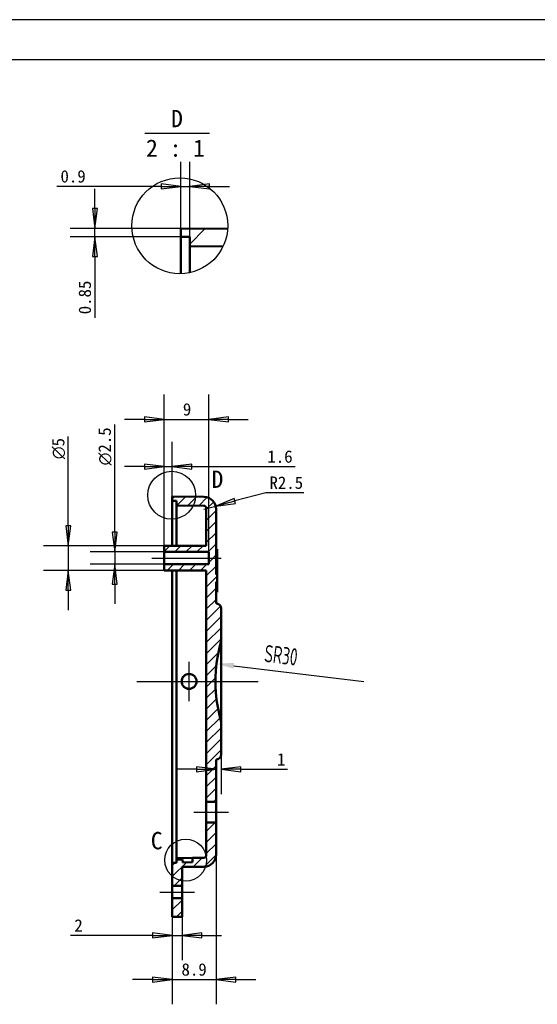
# Model space of a CAD drawing. Header units: millimetres. Extents: x 769 to 1254, y 326 to 1158.
# Tile 15 of 16: x 977 to 1081, y 952 to 1151. Entities that reach past the tile are written whole.
import ezdxf

# ---------------------------------------------------------------- set-up
doc = ezdxf.new("R2010")
doc.units = ezdxf.units.MM
for name, color, linetype in [('1轮廓实线层', 7, 'Continuous'), ('2细线层', 4, 'Continuous'), ('5剖面线层', 2, 'Continuous'), ('7标注层', 4, 'Continuous')]:
    doc.layers.add(name, color=color, linetype=linetype)
for name, color, linetype, lineweight, true_color in [('中心标记 (ISO)', 1, 'Continuous', 25, 0xff0000), ('中心线 (ISO)', 1, 'Continuous', 25, 0xff0000), ('剖面线 (ISO)', 3, 'Continuous', 18, 0x00ff00)]:
    doc.layers.add(name, color=color, linetype=linetype, lineweight=lineweight, true_color=true_color)
for name, color, linetype, lineweight in [('可见 (ISO)', 7, 'Continuous', 50), ('尺寸 (ISO)', 7, 'Continuous', 25), ('局部视图边界 (ISO)', 7, 'Continuous', 25), ('符号 (ISO)', 7, 'Continuous', 25)]:
    doc.layers.add(name, color=color, linetype=linetype, lineweight=lineweight)
doc.styles.add('PC_TEXTSTYLE', font='ISOCP.SHX', dxfattribs={"width": 0.707, "bigfont": 'GBCBIG.SHX'})
doc.styles.add('标签文本 (ISO)', font='txt')
doc.styles.add('注释文本 (ISO)', font='txt')
doc.dimstyles.new('GB_RADIAL', dxfattribs={"dimtxt": 3.5, "dimasz": 3.5, "dimexe": 1, "dimexo": 0, "dimgap": 1.5, "dimtad": 1, "dimjust": 4, "dimdsep": 46, "dimtxsty": 'PC_TEXTSTYLE', "dimcen": 0, "dimclrd": 256, "dimclrt": 3, "dimadec": 0, "dimazin": 2, "dimtp": 0.1, "dimtm": 0.1, "dimtfac": 0.71, "dimtdec": 3, "dimtmove": 0, "dimatfit": 2, "dimfxl": 1, "dimtfill": 1, "dimarcsym": 0})
doc.dimstyles.new('默认 (GB)', dxfattribs={"dimtxt": 2.5, "dimasz": 4, "dimexe": 5, "dimexo": 0, "dimgap": 0.75, "dimtad": 1, "dimtoh": 1, "dimrnd": 1e-08, "dimdsep": 46, "dimtxsty": '注释文本 (ISO)', "dimblk": 'Filled-1', "dimcen": 0.09, "dimdle": 10, "dimclrd": 256, "dimclre": 256, "dimclrt": 256, "dimaunit": 1, "dimadec": 3, "dimazin": 2, "dimtfac": 1, "dimtmove": 0, "dimatfit": 3, "dimldrblk": 'Filled-1', "dimfxl": 1, "dimtolj": 1, "dimlwd": -1, "dimlwe": -1, "dimarcsym": 0})

# ---------------------------------------------------------------- blocks, each defined once
blk = doc.blocks.new('Filled-1')
at = {"color": 0}
for p, q in [((0, 0), (-1, 0.125)), ((-1, 0.125), (-1, -0.125)), ((-1, 0), (0, 0)), ((-1, -0.125), (0, 0))]:
    blk.add_line(p, q, dxfattribs=at)
at = {"color": 0, "flags": 128}
blk.add_lwpolyline([(-1, -0.125), (0, 0), (-1, 0.125), (-1, -0.125)], dxfattribs=at)
at = {"color": 0}
blk.add_solid([(-1, -0.125), (0, 0), (-1, 0.125), (-1, -0.125)], dxfattribs=at)
blk = doc.blocks.new('*D52')
at = {"layer": 'Defpoints', "color": 0}
for p in [(1007.55, 975.89), (1009.55, 975.89), (1009.55, 965.89)]:
    blk.add_point(p, dxfattribs=at)
at = {"layer": '尺寸 (ISO)'}
for p, q in [((1007.55, 975.89), (1007.55, 960.89)), ((1009.55, 975.89), (1009.55, 960.89)), ((1003.55, 965.89), (987.03, 965.89)), ((1007.55, 965.89), (1009.55, 965.89)), ((1013.55, 965.89), (1017.55, 965.89))]:
    blk.add_line(p, q, dxfattribs=at)
at = {"layer": '尺寸 (ISO)', "xscale": 4, "yscale": 4, "zscale": 4}
blk.add_blockref('Filled-1', (1007.55, 965.89), dxfattribs=at)
at = {"layer": '尺寸 (ISO)', "xscale": 4, "yscale": 4, "zscale": 4, "rotation": 180}
blk.add_blockref('Filled-1', (1009.55, 965.89), dxfattribs=at)
at = {"layer": '尺寸 (ISO)', "insert": (987.78, 969.14), "char_height": 2.5, "attachment_point": 1, "style": '注释文本 (ISO)'}
blk.add_mtext('\\A1;2', dxfattribs=at)
blk = doc.blocks.new('*D53')
at = {"layer": 'Defpoints', "color": 0}
for p in [(1016.45, 982.26), (1007.55, 975.89), (1016.45, 956.96)]:
    blk.add_point(p, dxfattribs=at)
at = {"layer": '尺寸 (ISO)'}
for p, q in [((1016.45, 982.26), (1016.45, 951.96)), ((1007.55, 975.89), (1007.55, 951.96)), ((1003.55, 956.96), (999.55, 956.96)), ((1007.55, 956.96), (1016.45, 956.96)), ((1020.45, 956.96), (1024.45, 956.96))]:
    blk.add_line(p, q, dxfattribs=at)
at = {"layer": '尺寸 (ISO)', "xscale": 4, "yscale": 4, "zscale": 4}
blk.add_blockref('Filled-1', (1007.55, 956.96), dxfattribs=at)
at = {"layer": '尺寸 (ISO)', "xscale": 4, "yscale": 4, "zscale": 4, "rotation": 180}
blk.add_blockref('Filled-1', (1016.45, 956.96), dxfattribs=at)
at = {"layer": '尺寸 (ISO)', "insert": (1009.44, 960.25), "char_height": 2.5, "attachment_point": 1, "style": '注释文本 (ISO)'}
blk.add_mtext('\\A1;8.9', dxfattribs=at)
blk = doc.blocks.new('*D54')
at = {"layer": 'Defpoints', "color": 0}
for p in [(1005.95, 1044.64), (986.55, 1039.64), (1005.95, 1039.64)]:
    blk.add_point(p, dxfattribs=at)
at = {"layer": '尺寸 (ISO)'}
for p, q in [((986.55, 1048.64), (986.55, 1066.73)), ((1005.95, 1044.64), (981.55, 1044.64)), ((986.55, 1044.64), (986.55, 1039.64)), ((1005.95, 1039.64), (981.55, 1039.64)), ((986.55, 1035.64), (986.55, 1031.64))]:
    blk.add_line(p, q, dxfattribs=at)
at = {"layer": '尺寸 (ISO)', "xscale": 4, "yscale": 4, "zscale": 4}
for p, rotation in [((986.55, 1044.64), 270), ((986.55, 1039.64), 90)]:
    blk.add_blockref('Filled-1', p, dxfattribs=dict(at, rotation=rotation))
at = {"layer": '尺寸 (ISO)', "insert": (983.27, 1062.14), "char_height": 2.5, "attachment_point": 1, "rotation": 90, "style": '注释文本 (ISO)'}
blk.add_mtext('\\A1;\\fAIGDT|b0|i0;\\H2.4900;n\\f仿宋|b0|i0;\\H2.5000;5', dxfattribs=at)
blk = doc.blocks.new('*D55')
at = {"layer": 'Defpoints', "color": 0}
for p in [(1005.95, 1043.39), (995.95, 1040.89), (1005.95, 1040.89)]:
    blk.add_point(p, dxfattribs=at)
at = {"layer": '尺寸 (ISO)'}
for p, q in [((995.95, 1047.39), (995.95, 1069.14)), ((1005.95, 1043.39), (990.95, 1043.39)), ((995.95, 1043.39), (995.95, 1040.89)), ((1005.95, 1040.89), (990.95, 1040.89)), ((995.95, 1036.89), (995.95, 1032.89))]:
    blk.add_line(p, q, dxfattribs=at)
at = {"layer": '尺寸 (ISO)', "xscale": 4, "yscale": 4, "zscale": 4}
for p, rotation in [((995.95, 1043.39), 270), ((995.95, 1040.89), 90)]:
    blk.add_blockref('Filled-1', p, dxfattribs=dict(at, rotation=rotation))
at = {"layer": '尺寸 (ISO)', "insert": (992.66, 1060.89), "char_height": 2.5, "attachment_point": 1, "rotation": 90, "style": '注释文本 (ISO)'}
blk.add_mtext('\\A1;\\fAIGDT|b0|i0;\\H2.4900;n\\f仿宋|b0|i0;\\H2.5000;2.5', dxfattribs=at)
blk = doc.blocks.new('*D56')
at = {"layer": 'Defpoints', "color": 0}
for p in [(1014.95, 1070.18), (1005.95, 1043.39), (1014.95, 1043.39)]:
    blk.add_point(p, dxfattribs=at)
at = {"layer": '尺寸 (ISO)'}
for p, q in [((1005.95, 1043.39), (1005.95, 1075.18)), ((1014.95, 1043.39), (1014.95, 1075.18)), ((1001.95, 1070.18), (997.95, 1070.18)), ((1005.95, 1070.18), (1014.95, 1070.18)), ((1018.95, 1070.18), (1022.95, 1070.18))]:
    blk.add_line(p, q, dxfattribs=at)
at = {"layer": '尺寸 (ISO)', "xscale": 4, "yscale": 4, "zscale": 4}
blk.add_blockref('Filled-1', (1005.95, 1070.18), dxfattribs=at)
at = {"layer": '尺寸 (ISO)', "xscale": 4, "yscale": 4, "zscale": 4, "rotation": 180}
blk.add_blockref('Filled-1', (1014.95, 1070.18), dxfattribs=at)
at = {"layer": '尺寸 (ISO)', "insert": (1009.72, 1073.46), "char_height": 2.5, "attachment_point": 1, "style": '注释文本 (ISO)'}
blk.add_mtext('\\A1;9', dxfattribs=at)
blk = doc.blocks.new('*D57')
at = {"layer": 'Defpoints', "color": 0}
for p in [(1007.55, 1060.63), (1007.55, 1049.64), (1005.95, 1044.64)]:
    blk.add_point(p, dxfattribs=at)
at = {"layer": '尺寸 (ISO)'}
for p, q in [((1005.95, 1044.64), (1005.95, 1065.63)), ((1007.55, 1049.64), (1007.55, 1065.63)), ((1001.95, 1060.63), (997.95, 1060.63)), ((1005.95, 1060.63), (1007.55, 1060.63)), ((1011.55, 1060.63), (1032.44, 1060.63))]:
    blk.add_line(p, q, dxfattribs=at)
at = {"layer": '尺寸 (ISO)', "xscale": 4, "yscale": 4, "zscale": 4}
blk.add_blockref('Filled-1', (1005.95, 1060.63), dxfattribs=at)
at = {"layer": '尺寸 (ISO)', "xscale": 4, "yscale": 4, "zscale": 4, "rotation": 180}
blk.add_blockref('Filled-1', (1007.55, 1060.63), dxfattribs=at)
at = {"layer": '尺寸 (ISO)', "insert": (1026.8, 1063.92), "char_height": 2.5, "attachment_point": 1, "style": '注释文本 (ISO)'}
blk.add_mtext('\\A1;1.6', dxfattribs=at)
blk = doc.blocks.new('*D59')
at = {"layer": 'Defpoints', "color": 0}
for p in [(1013.95, 1052.02), (1016.37, 1052.66)]:
    blk.add_point(p, dxfattribs=at)
at = {"layer": '尺寸 (ISO)'}
for p, q in [((1026.47, 1055.34), (1020.24, 1053.69)), ((1034.2, 1055.34), (1026.47, 1055.34)), ((1013.95, 1052.02), (1016.37, 1052.66))]:
    blk.add_line(p, q, dxfattribs=at)
at = {"layer": '尺寸 (ISO)', "xscale": 4, "yscale": 4, "zscale": 4, "rotation": 194.8581326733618}
blk.add_blockref('Filled-1', (1016.37, 1052.66), dxfattribs=at)
at = {"layer": '尺寸 (ISO)', "insert": (1027.22, 1058.64), "char_height": 2.5, "attachment_point": 1, "style": '注释文本 (ISO)'}
blk.add_mtext('\\A1;R2.5', dxfattribs=at)
blk = doc.blocks.new('二维局部视图2')
at = {"layer": '局部视图边界 (ISO)'}
blk.add_circle((228.45, 217.42), 4.84, dxfattribs=at)
at = {"layer": '局部视图边界 (ISO)', "insert": (236.52, 218.91), "char_height": 3.5, "attachment_point": 7, "style": '标签文本 (ISO)'}
blk.add_mtext('D', dxfattribs=at)
blk = doc.blocks.new('二维转换符号3')
at = {"layer": '局部视图边界 (ISO)'}
blk.add_circle((199.12, 258.73), 9.69, dxfattribs=at)
blk = doc.blocks.new('*D60')
at = {"layer": 'Defpoints', "color": 0}
for p in [(1011.12, 1117.27), (1009.32, 1107.1), (1011.12, 1105.17)]:
    blk.add_point(p, dxfattribs=at)
at = {"layer": '尺寸 (ISO)'}
for p, q in [((1009.32, 1107.1), (1009.32, 1122.27)), ((1011.12, 1105.17), (1011.12, 1122.27)), ((1005.32, 1117.27), (984.23, 1117.27)), ((1009.32, 1117.27), (1011.12, 1117.27)), ((1015.12, 1117.27), (1019.12, 1117.27))]:
    blk.add_line(p, q, dxfattribs=at)
at = {"layer": '尺寸 (ISO)', "xscale": 4, "yscale": 4, "zscale": 4}
blk.add_blockref('Filled-1', (1009.32, 1117.27), dxfattribs=at)
at = {"layer": '尺寸 (ISO)', "xscale": 4, "yscale": 4, "zscale": 4, "rotation": 180}
blk.add_blockref('Filled-1', (1011.12, 1117.27), dxfattribs=at)
at = {"layer": '尺寸 (ISO)', "insert": (984.98, 1120.56), "char_height": 2.5, "attachment_point": 1, "style": '注释文本 (ISO)'}
blk.add_mtext('\\A1;0.9', dxfattribs=at)
blk = doc.blocks.new('*D61')
at = {"layer": 'Defpoints', "color": 0}
for p in [(991.93, 1108.79), (1009.32, 1108.79), (1009.32, 1107.1)]:
    blk.add_point(p, dxfattribs=at)
at = {"layer": '尺寸 (ISO)'}
for p, q in [((991.93, 1112.79), (991.93, 1116.79)), ((1009.32, 1108.79), (986.93, 1108.79)), ((991.93, 1107.1), (991.93, 1108.79)), ((1009.32, 1107.1), (986.93, 1107.1)), ((991.93, 1103.1), (991.93, 1090.68))]:
    blk.add_line(p, q, dxfattribs=at)
at = {"layer": '尺寸 (ISO)', "xscale": 4, "yscale": 4, "zscale": 4}
for p, rotation in [((991.93, 1108.79), 270), ((991.93, 1107.1), 90)]:
    blk.add_blockref('Filled-1', p, dxfattribs=dict(at, rotation=rotation))
at = {"layer": '尺寸 (ISO)', "insert": (988.64, 1091.43), "char_height": 2.5, "attachment_point": 1, "rotation": 90, "style": '注释文本 (ISO)'}
blk.add_mtext('\\A1;0.85', dxfattribs=at)
blk = doc.blocks.new('*D81')
at = {"layer": '7标注层', "lineweight": -2}
blk.add_line((1020.01, 1020.39), (1046.32, 1017.21), dxfattribs=at)
at = {"layer": '7标注层'}
blk.add_solid([(1020.08, 1020.97), (1019.94, 1019.81), (1016.53, 1020.81)], dxfattribs=at)
at = {"layer": 'Defpoints', "color": 0}
for p in [(1016.53, 1020.81), (1046.32, 1017.21)]:
    blk.add_point(p, dxfattribs=at)
at = {"layer": '7标注层', "color": 3, "insert": (1029.57, 1022.51), "char_height": 3.5, "attachment_point": 5, "rotation": 353.1103, "style": 'PC_TEXTSTYLE', "bg_fill": 3, "box_fill_scale": 1.1, "bg_fill_color": 257, "bg_fill_transparency": 0}
blk.add_mtext('SR30', dxfattribs=at)
blk = doc.blocks.new('*D82')
at = {"layer": 'Defpoints', "color": 0}
for p in [(1016.45, 1001.46), (1017.45, 1002.46), (1016.45, 999.46)]:
    blk.add_point(p, dxfattribs=at)
at = {"layer": '尺寸 (ISO)'}
for p, q in [((1016.45, 1001.46), (1016.45, 994.46)), ((1017.45, 1002.46), (1017.45, 994.46)), ((1012.45, 999.46), (1008.45, 999.46)), ((1021.45, 999.46), (1030.86, 999.46))]:
    blk.add_line(p, q, dxfattribs=at)
at = {"layer": '尺寸 (ISO)', "xscale": 4, "yscale": 4, "zscale": 4}
blk.add_blockref('Filled-1', (1016.45, 999.46), dxfattribs=at)
at = {"layer": '尺寸 (ISO)', "xscale": 4, "yscale": 4, "zscale": 4, "rotation": 180}
blk.add_blockref('Filled-1', (1017.45, 999.46), dxfattribs=at)
at = {"layer": '尺寸 (ISO)', "insert": (1029.59, 1001.46), "char_height": 2.5, "attachment_point": 5, "style": '注释文本 (ISO)'}
blk.add_mtext('\\A1;1', dxfattribs=at)

msp = doc.modelspace()

# ---------------------------------------------------------------- hatches: boundary and pattern name
at = {"layer": '5剖面线层'}
h = msp.add_hatch(dxfattribs=at)
h.set_pattern_fill('ANSI31', color=256, scale=0.5)
h.set_pattern_definition([(45, (1651.4971, 862.8677), (-1.122532, 1.122532), [])])
edge = h.paths.add_edge_path()
edge.add_line((1014.9545, 1040.8913), (1005.9545, 1040.8913))
edge.add_line((1005.9545, 1040.8913), (1005.9545, 1039.6413))
edge.add_line((1005.9545, 1039.6413), (1014.4545, 1039.6413))
edge.add_line((1014.4545, 1039.6413), (1014.4545, 1033.4924))
edge.add_line((1014.4545, 1033.4924), (1014.4545, 1033.0112))
edge.add_line((1014.4545, 1033.0112), (1014.4545, 1017.2112))
edge.add_line((1014.4545, 1017.2112), (1014.9766, 1017.2112))
edge.add_line((1014.9766, 1017.2112), (1016.3166, 1017.2112))
edge.add_ellipse((1046.3166, 1017.2112), major_axis=(-30, 0), ratio=1, start_angle=344.168485, end_angle=360, ccw=False)
edge.add_line((1017.4545, 1025.3954), (1017.4545, 1031.9623))
edge.add_spline(control_points=[(1017.4545, 1031.9623), (1017.4545, 1031.995), (1017.4524, 1032.0385), (1017.4475, 1032.0819), (1017.4461, 1032.0927)], knot_values=[0, 0, 0, 0, 0.0625, 0.08332223, 0.08332223, 0.08332223, 0.08332223], degree=3, periodic=0)
edge.add_spline(control_points=[(1017.4461, 1032.0927), (1017.4453, 1032.0982), (1017.4446, 1032.1036), (1017.4414, 1032.1253), (1017.4386, 1032.1416), (1017.4226, 1032.2226), (1017.4037, 1032.2852), (1017.3664, 1032.3758), (1017.3525, 1032.4055), (1017.3293, 1032.4491), (1017.3212, 1032.4636), (1017.3043, 1032.4919), (1017.2956, 1032.5058), (1017.2502, 1032.5741), (1017.2089, 1032.6247), (1017.1512, 1032.6829), (1017.1393, 1032.6942), (1017.1149, 1032.7165), (1017.1024, 1032.7273), (1017.0643, 1032.7588), (1017.038, 1032.7784), (1016.9567, 1032.833), (1016.8991, 1032.864), (1016.8229, 1032.8958), (1016.8075, 1032.9018), (1016.7765, 1032.9129), (1016.7609, 1032.9181), (1016.7139, 1032.9324), (1016.6506, 1032.9484), (1016.5752, 1032.9597), (1016.5315, 1032.9633), (1016.5205, 1032.964)], knot_values=[0.08332223, 0.08332223, 0.08332223, 0.08332223, 0.09375, 0.09375, 0.125, 0.125, 0.25, 0.25, 0.3125, 0.3125, 0.34375, 0.34375, 0.375, 0.375, 0.5, 0.5, 0.53125, 0.53125, 0.5625, 0.5625, 0.625, 0.625, 0.75, 0.75, 0.78125, 0.78125, 0.8125, 0.8125, 0.875, 0.9375, 0.95832449, 0.95832449, 0.95832449, 0.95832449], degree=3, periodic=0)
edge.add_spline(control_points=[(1016.5205, 1032.964), (1016.515, 1032.9644), (1016.5095, 1032.9647), (1016.4875, 1032.9658), (1016.471, 1032.9662), (1016.4545, 1032.9662)], knot_values=[0.95832449, 0.95832449, 0.95832449, 0.95832449, 0.96875, 0.96875, 1, 1, 1, 1], degree=3, periodic=0)
edge.add_line((1016.4545, 1032.9662), (1016.4545, 1033.4924))
edge.add_line((1016.4545, 1033.4924), (1016.4545, 1037.3545))
edge.add_line((1016.4545, 1037.3545), (1016.6545, 1037.3545))
edge.add_line((1016.6545, 1037.3545), (1016.6545, 1038.8189))
edge.add_line((1016.6545, 1038.8189), (1016.4545, 1038.8189))
edge.add_line((1016.4545, 1038.8189), (1016.4545, 1042.1413))
edge.add_line((1016.4545, 1042.1413), (1014.9545, 1042.1413))
edge.add_line((1014.9545, 1042.1413), (1014.9545, 1040.8913))
h.paths.add_polyline_path([(1014.9545, 1042.1413), (1014.9545, 1043.3913), (1005.9545, 1043.3913), (1005.9545, 1044.6413), (1014.4545, 1044.6413), (1014.4545, 1052.2208, 0.41114971), (1013.9597, 1052.7207), (1011.8017, 1052.7433, 0.09669045), (1012.2738, 1054.5385), (1013.9807, 1054.5206, -0.41114971), (1016.4545, 1052.0208), (1016.4545, 1042.1413)])
edge = h.paths.add_edge_path()
edge.add_line((1014.4545, 1001.4112), (1014.4545, 992.8527))
edge.add_line((1014.4545, 992.8527), (1016.4545, 992.8527))
edge.add_line((1016.4545, 992.8527), (1016.4545, 1001.4561))
edge.add_spline(control_points=[(1016.4545, 1001.4561), (1016.4709, 1001.4561), (1016.4873, 1001.4565), (1016.5201, 1001.4581), (1016.5366, 1001.4593), (1016.5859, 1001.4642), (1016.6183, 1001.4691), (1016.7144, 1001.4884), (1016.7769, 1001.5074), (1016.8529, 1001.539), (1016.868, 1001.5457), (1016.8978, 1001.5599), (1016.9125, 1001.5673), (1016.956, 1001.5907), (1016.9842, 1001.6077), (1017.0389, 1001.6445), (1017.0654, 1001.6644), (1017.116, 1001.7063), (1017.1643, 1001.7504), (1017.2152, 1001.807), (1017.2422, 1001.8413), (1017.2489, 1001.85)], knot_values=[0.00000008, 0.00000008, 0.00000008, 0.00000008, 0.03125, 0.03125, 0.0625, 0.0625, 0.125, 0.125, 0.25, 0.25, 0.28125, 0.28125, 0.3125, 0.3125, 0.375, 0.375, 0.4375, 0.4375, 0.5, 0.5625, 0.58335135, 0.58335135, 0.58335135, 0.58335135], degree=3, periodic=0)
edge.add_spline(control_points=[(1017.2489, 1001.85), (1017.2522, 1001.8543), (1017.2554, 1001.8587), (1017.2684, 1001.8763), (1017.2779, 1001.8899), (1017.3235, 1001.9587), (1017.3541, 1002.0165), (1017.3913, 1002.107), (1017.4023, 1002.1378), (1017.4165, 1002.1851), (1017.4209, 1002.201), (1017.4288, 1002.2331), (1017.4324, 1002.2491), (1017.4482, 1002.3296), (1017.4545, 1002.3945), (1017.4545, 1002.46)], knot_values=[0.58335135, 0.58335135, 0.58335135, 0.58335135, 0.59375, 0.59375, 0.625, 0.625, 0.75, 0.75, 0.8125, 0.8125, 0.84375, 0.84375, 0.875, 0.875, 1, 1, 1, 1], degree=3, periodic=0)
edge.add_line((1017.4545, 1002.46), (1017.4545, 1009.0269))
edge.add_ellipse((1046.3166, 1017.2112), major_axis=(-30, 0), ratio=1, start_angle=0, end_angle=15.831515, ccw=False)
edge.add_line((1016.3166, 1017.2112), (1014.9766, 1017.2112))
edge.add_line((1014.9766, 1017.2112), (1014.4545, 1017.2112))
edge.add_line((1014.4545, 1017.2112), (1014.4545, 1001.4112))
h.paths.add_polyline_path([(1007.5545, 977.8606), (1007.5545, 980.5413), (1008.4545, 980.5413), (1008.4545, 981.2042), (1009.6742, 981.217), (1009.6804, 980.6328), (1011.6803, 980.6537), (1011.671, 981.538), (1013.9597, 981.5619, 0.3405272), (1014.4393, 981.9394, -0.05003532), (1014.5237, 981.0979, -0.07873379), (1014.3162, 979.7882, -0.03368986), (1013.9807, 979.762), (1009.5545, 979.7157), (1009.5545, 976.9252, -0.13258227)])
h.paths.add_polyline_path([(1014.4393, 981.9394, 0.06194915), (1014.4545, 982.0619), (1014.4545, 988.7099), (1016.4545, 988.7099), (1016.4545, 982.2619, -0.37230286), (1014.3162, 979.7882, 0.07873379), (1014.5237, 981.0979, 0.05003532)])
h.paths.add_polyline_path([(1007.5545, 1054.5879), (1012.2738, 1054.5385, -0.09669045), (1011.8017, 1052.7433), (1008.4545, 1052.7784), (1008.4545, 1053.7413), (1007.5545, 1053.7413)])
h.paths.add_polyline_path([(1007.5545, 973.3913), (1007.5545, 969.6413), (1009.5545, 969.6413), (1009.5545, 973.3913)])
h.paths.add_polyline_path([(1007.5545, 975.8913), (1007.5545, 977.8606, 0.13258227), (1009.5545, 976.9252), (1009.5545, 975.8913)])
at = {"layer": '剖面线 (ISO)'}
h = msp.add_hatch(dxfattribs=at)
h.set_pattern_fill('ANSI31', color=256, scale=50.8, style=0)
h.set_pattern_definition([(45, (809.977, 850.582), (-4.49013, 4.49013), [])])
edge = h.paths.add_edge_path()
edge.add_ellipse((1009.0928, 1109.3155), major_axis=(-0.6235, -9.6683), ratio=1, start_angle=67.908853, end_angle=90)
edge.add_line((1018.7611, 1108.692), (1009.3225, 1108.7909))
edge.add_line((1009.3225, 1108.7909), (1009.3225, 1107.0977))
edge.add_line((1009.3225, 1107.0977), (1011.1225, 1107.0977))
edge.add_line((1011.1225, 1107.0977), (1011.1225, 1105.1718))
edge.add_line((1011.1225, 1105.1718), (1017.8169, 1105.1017))

# ---------------------------------------------------------------- linework, layer by layer
at = {"layer": '1轮廓实线层'}
msp.add_line((1246.2489, 1142.8707), (813.7089, 1142.8707), dxfattribs=at)
at = {"layer": '2细线层'}
msp.add_line((1254.3489, 1150.9707), (773.2089, 1150.9707), dxfattribs=at)
at = {"layer": '中心标记 (ISO)', "linetype": 'Continuous'}
for p, q in [((1010.9766, 1013.2112), (1010.9766, 1021.2112)), ((1000.3849, 1017.2175), (1009.2389, 1017.2175)), ((1006.9766, 1017.2112), (1014.9766, 1017.2112))]:
    msp.add_line(p, q, dxfattribs=at)
at = {"layer": '中心线 (ISO)', "linetype": 'Continuous'}
for p, q in [((1003.4545, 1042.1413), (1017.4545, 1042.1413)), ((1014.4545, 1017.2112), (1024.9545, 1017.2112)), ((1011.9545, 990.7813), (1018.9545, 990.7813)), ((1005.0545, 974.6413), (1012.0545, 974.6413))]:
    msp.add_line(p, q, dxfattribs=at)
at = {"layer": '可见 (ISO)'}
for p, q in [((1009.3225, 1108.7909), (1009.3225, 1107.0977)), ((1018.7611, 1108.692), (1009.3225, 1108.7909)), ((1009.3225, 1099.6298), (1009.3225, 1107.0977)), ((1009.3225, 1107.0977), (1011.1225, 1107.0977)), ((1011.1225, 1107.0977), (1011.1225, 1105.1718)), ((1011.1225, 1105.1718), (1017.8169, 1105.1017)), ((1013.9807, 1054.5206), (1007.5545, 1054.5879)), ((1007.5545, 1054.5879), (1007.5545, 1053.7413)), ((1007.5545, 1053.7413), (1008.4545, 1053.7413)), ((1007.5545, 1049.6421), (1007.5545, 1053.7413)), ((1008.4545, 1053.7413), (1008.4545, 1052.7784)), ((1008.4545, 1052.7784), (1013.9597, 1052.7207)), ((1014.4545, 1052.2208), (1014.4545, 1044.6413)), ((1016.4545, 1038.8189), (1016.4545, 1052.0208)), ((1007.5545, 1044.6413), (1007.5545, 1049.6421)), ((1008.4545, 1049.5897), (1008.4545, 1044.6413)), ((1014.4545, 1044.6413), (1005.9545, 1044.6413)), ((1005.9545, 1044.6413), (1005.9545, 1043.3913)), ((1005.9545, 1043.3913), (1014.9545, 1043.3913)), ((1005.9545, 1043.3913), (1005.9545, 1040.8913)), ((1014.9545, 1043.3913), (1014.9545, 1040.8913)), ((1016.6545, 1043.9333), (1016.4545, 1043.9333)), ((1016.6545, 1043.9333), (1016.6545, 1042.7528)), ((1014.9545, 1040.8913), (1005.9545, 1040.8913)), ((1005.9545, 1040.8913), (1005.9545, 1039.6413)), ((1016.6545, 1042.7528), (1016.4545, 1042.7528)), ((1016.6545, 1042.4395), (1016.4545, 1042.4395)), ((1016.6545, 1042.7528), (1016.6545, 1042.4609)), ((1016.6545, 1042.4395), (1016.6545, 1042.4609)), ((1016.6545, 1042.4395), (1016.6545, 1038.8189)), ((1005.9545, 1039.6413), (1014.4545, 1039.6413)), ((1007.5545, 984.6406), (1007.5545, 1039.6413)), ((1008.4545, 1039.6413), (1008.4545, 984.6929)), ((1014.4545, 1039.6413), (1014.4545, 1033.4924)), ((1016.6545, 1038.8189), (1016.4545, 1038.8189)), ((1016.4545, 1033.4924), (1016.4545, 1037.3545)), ((1016.4545, 1037.3545), (1016.6545, 1037.3545)), ((1016.6545, 1037.3545), (1016.6545, 1038.8189)), ((1016.6545, 1037.3545), (1016.6545, 1036.4673)), ((1016.6545, 1036.4575), (1016.4545, 1036.4575)), ((1016.6545, 1035.483), (1016.4545, 1035.483)), ((1016.6545, 1035.2757), (1016.4545, 1035.2757)), ((1016.6545, 1036.4575), (1016.6545, 1036.4673)), ((1016.6545, 1036.4575), (1016.6545, 1035.483)), ((1016.6545, 1035.483), (1016.6545, 1035.2855)), ((1016.6545, 1035.2757), (1016.6545, 1035.2855)), ((1014.4545, 1033.4924), (1014.4545, 1033.0112)), ((1014.4545, 1033.0112), (1014.4545, 1001.4112)), ((1016.4545, 1032.9662), (1016.4545, 1033.4924)), ((1017.4545, 1025.3954), (1017.4545, 1031.9623)), ((1017.4545, 1025.3954), (1017.4545, 1017.2112)), ((1017.4545, 1017.2112), (1017.4545, 1009.0269)), ((1017.4545, 1002.46), (1017.4545, 1009.0269)), ((1014.4545, 1001.4112), (1014.4545, 992.8527)), ((1016.4545, 992.8527), (1016.4545, 1001.4561)), ((1014.4545, 992.8527), (1016.4545, 992.8527)), ((1014.4545, 992.8527), (1014.4545, 988.7099)), ((1016.4545, 992.8527), (1016.4545, 988.7099)), ((1016.4545, 988.7099), (1014.4545, 988.7099)), ((1014.4545, 988.7099), (1014.4545, 982.0619)), ((1016.4545, 982.2619), (1016.4545, 988.7099)), ((1007.5545, 980.5413), (1007.5545, 984.6406)), ((1011.671, 981.538), (1008.4545, 981.5043)), ((1008.4545, 981.2042), (1008.4545, 981.5043)), ((1009.6742, 981.217), (1008.4545, 981.2042)), ((1008.4545, 981.2042), (1008.4545, 980.5413)), ((1009.6804, 980.6328), (1009.6742, 981.217)), ((1013.9597, 981.5619), (1011.671, 981.538)), ((1011.671, 981.538), (1011.6803, 980.6537)), ((1008.4545, 980.5413), (1007.5545, 980.5413)), ((1007.5545, 980.5413), (1007.5545, 975.8913)), ((1009.5545, 979.7157), (1013.9807, 979.762)), ((1009.5545, 975.8913), (1009.5545, 979.7157)), ((1011.6803, 980.6537), (1009.6804, 980.6328)), ((1007.5545, 975.8913), (1009.5545, 975.8913)), ((1007.5545, 975.8913), (1007.5545, 973.3913)), ((1009.5545, 973.3913), (1009.5545, 975.8913)), ((1009.5545, 973.3913), (1007.5545, 973.3913)), ((1007.5545, 973.3913), (1007.5545, 969.6413)), ((1009.5545, 969.6413), (1009.5545, 973.3913)), ((1007.5545, 969.6413), (1009.5545, 969.6413))]:
    msp.add_line(p, q, dxfattribs=at)
for centre, radius, start, end in [((1013.9545, 1052.0208), 2.5, 0, 89.4), ((1013.9545, 1052.2208), 0.5, 0, 89.4), ((1046.3166, 1017.2112), 30, 164.168485, 180), ((1046.3166, 1017.2112), 30, 180, 195.831515), ((1013.9545, 982.0619), 0.5, 270.6, 0), ((1013.9545, 982.2619), 2.5, 270.6, 0)]:
    msp.add_arc(centre, radius, start, end, dxfattribs=at)
msp.add_ellipse((1010.9766, 1017.2112), major_axis=(0, -1.5), ratio=0.99994517, dxfattribs=at)
msp.add_ellipse((1010.9932, 1017.2112), major_axis=(1.5001, 0), ratio=0.99994517, start_param=1.57632678, end_param=4.70685853, dxfattribs=at)
for points, knots in [([(1011.1225, 1105.1718), (1011.1225, 1105.1718), (1011.1225, 1104.478), (1011.1225, 1103.3041), (1011.1225, 1102.3747), (1011.1225, 1101.1383), (1011.1225, 1099.8421)], [0, 0, 0, 0, 0.499153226, 0.499153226, 0.499153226, 0.894365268, 0.894365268, 0.894365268, 0.894365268]), ([(1008.4545, 1052.7784), (1008.4545, 1052.7784), (1008.4545, 1052.4315), (1008.4545, 1051.8445), (1008.4545, 1051.2556), (1008.4545, 1050.4206), (1008.4545, 1049.5897)], [0, 0, 0, 0, 0.49915323, 0.49915323, 0.49915323, 1, 1, 1, 1]), ([(1017.4545, 1031.9623), (1017.4545, 1031.995), (1017.4521, 1032.0439), (1017.4462, 1032.0928), (1017.4414, 1032.1253), (1017.4386, 1032.1416), (1017.4226, 1032.2226), (1017.4037, 1032.2852), (1017.3664, 1032.3758), (1017.3525, 1032.4055), (1017.3293, 1032.4491), (1017.3212, 1032.4636), (1017.3043, 1032.4919), (1017.2956, 1032.5058), (1017.2502, 1032.5741), (1017.2089, 1032.6247), (1017.1512, 1032.6829), (1017.1393, 1032.6942), (1017.1149, 1032.7165), (1017.1024, 1032.7273), (1017.0643, 1032.7588), (1017.038, 1032.7784), (1016.9567, 1032.833), (1016.8991, 1032.864), (1016.8229, 1032.8958), (1016.8075, 1032.9018), (1016.7765, 1032.9129), (1016.7609, 1032.9181), (1016.7139, 1032.9324), (1016.6506, 1032.9484), (1016.5698, 1032.9605), (1016.5205, 1032.9642), (1016.4875, 1032.9658), (1016.471, 1032.9662), (1016.4545, 1032.9662)], [0, 0, 0, 0, 0.0625, 0.09375, 0.09375, 0.125, 0.125, 0.25, 0.25, 0.3125, 0.3125, 0.34375, 0.34375, 0.375, 0.375, 0.5, 0.5, 0.53125, 0.53125, 0.5625, 0.5625, 0.625, 0.625, 0.75, 0.75, 0.78125, 0.78125, 0.8125, 0.8125, 0.875, 0.9375, 0.96875, 0.96875, 1, 1, 1, 1]), ([(1016.4545, 1001.4561), (1016.4709, 1001.4561), (1016.4873, 1001.4565), (1016.5201, 1001.4581), (1016.5366, 1001.4593), (1016.5859, 1001.4642), (1016.6183, 1001.4691), (1016.7144, 1001.4884), (1016.7769, 1001.5074), (1016.8529, 1001.539), (1016.868, 1001.5457), (1016.8978, 1001.5599), (1016.9125, 1001.5673), (1016.956, 1001.5907), (1016.9842, 1001.6077), (1017.0389, 1001.6445), (1017.0654, 1001.6644), (1017.116, 1001.7063), (1017.1643, 1001.7504), (1017.2188, 1001.811), (1017.2489, 1001.8499), (1017.2684, 1001.8763), (1017.2779, 1001.8899), (1017.3235, 1001.9587), (1017.3541, 1002.0165), (1017.3913, 1002.107), (1017.4023, 1002.1378), (1017.4165, 1002.1851), (1017.4209, 1002.201), (1017.4288, 1002.2331), (1017.4324, 1002.2491), (1017.4482, 1002.3296), (1017.4545, 1002.3945), (1017.4545, 1002.46)], [0, 0, 0, 0, 0.03125, 0.03125, 0.0625, 0.0625, 0.125, 0.125, 0.25, 0.25, 0.28125, 0.28125, 0.3125, 0.3125, 0.375, 0.375, 0.4375, 0.4375, 0.5, 0.5625, 0.59375, 0.59375, 0.625, 0.625, 0.75, 0.75, 0.8125, 0.8125, 0.84375, 0.84375, 0.875, 0.875, 1, 1, 1, 1]), ([(1008.4545, 984.6929), (1008.4545, 983.8581), (1008.4545, 983.0249), (1008.4545, 982.4381), (1008.4545, 981.8492), (1008.4545, 981.5043), (1008.4545, 981.5043)], [0, 0, 0, 0, 0.49908512, 0.49908512, 0.49908512, 1, 1, 1, 1])]:
    msp.add_open_spline(points, degree=3, knots=knots, dxfattribs=at)
at = {"layer": '局部视图边界 (ISO)'}
msp.add_circle((1010.2872, 981.0979), 4.2365, dxfattribs=at)
at = {"layer": '符号 (ISO)'}
msp.add_line((1002.0093, 1128.0325), (1015.1088, 1128.0325), dxfattribs=at)

# ---------------------------------------------------------------- block references
msp.add_blockref('二维转换符号3', (809.977, 850.5821))
at = {"layer": '局部视图边界 (ISO)'}
msp.add_blockref('二维局部视图2', (778.9938, 837.4297), dxfattribs=at)

# ---------------------------------------------------------------- texts
at = {"layer": '局部视图边界 (ISO)', "insert": (1003.2298, 983.2294), "char_height": 3.5, "attachment_point": 7, "style": '标签文本 (ISO)'}
msp.add_mtext('C', dxfattribs=at)
at = {"layer": '符号 (ISO)', "char_height": 3.5, "attachment_point": 7, "style": '标签文本 (ISO)'}
for s, insert in [('D', (1007.3387, 1129.2383)), ('2 : 1', (1002.2781, 1123.204))]:
    msp.add_mtext(s, dxfattribs=dict(at, insert=insert))

# ---------------------------------------------------------------- dimensions: what is measured, and where the dimension line sits
at = {"layer": '尺寸 (ISO)'}
for base, p1, p2, override, picture, middle in [((1011.1225, 1117.2655), (1009.3225, 1107.0977), (1011.1225, 1105.1718), {"dimgap": 0.75, "dimtoh": 0, "dimdec": 2, "dimlfac": 0.5, "dimtol": 0, "dimlim": 0, "dimtp": 0, "dimtm": 0, "dimtdec": 2, "dimtofl": 1, "dimatfit": 1}, '*D60', (987.5346, 1117.2655)), ((1014.9545, 1070.1814), (1005.9545, 1043.3913), (1014.9545, 1043.3913), {"dimgap": 0.75, "dimtoh": 0, "dimdec": 2, "dimtol": 0, "dimlim": 0, "dimtp": 0, "dimtm": 0, "dimtdec": 2, "dimtofl": 1, "dimatfit": 1}, '*D56', (1010.4545, 1070.1814)), ((1007.5545, 1060.63), (1005.9545, 1044.6413), (1007.5545, 1049.6421), {"dimgap": 0.75, "dimtoh": 0, "dimdec": 2, "dimtol": 0, "dimlim": 0, "dimtp": 0, "dimtm": 0, "dimtdec": 2, "dimtofl": 1, "dimatfit": 1}, '*D57', (1029.2459, 1060.63)), ((1016.4545, 999.462), (1017.4545, 1002.46), (1016.4545, 1001.4561), {"dimtoh": 0, "dimblk": 'Filled-1', "dimtofl": 0, "dimatfit": 1}, '*D82', (1029.5902, 999.462))]:
    dim = msp.add_linear_dim(base=base, p1=p1, p2=p2, dimstyle='默认 (GB)', override=override, dxfattribs=at)
    dim.commit()
    dim.dimension.update_dxf_attribs({"geometry": picture, "text_midpoint": middle, "dimtype": 160})
for base, p1, p2, angle, override, picture, middle in [((991.9346, 1108.7909), (1009.3225, 1107.0977), (1009.3225, 1108.7909), 270, {"dimgap": 0.75, "dimtoh": 0, "dimdec": 2, "dimlfac": 0.5, "dimtol": 0, "dimlim": 0, "dimtp": 0, "dimtm": 0, "dimtdec": 2, "dimtofl": 1, "dimatfit": 1}, '*D61', (991.9346, 1094.8906)), ((1016.4545, 956.9571), (1007.5545, 975.8913), (1016.4545, 982.2619), 180, {"dimgap": 0.75, "dimtoh": 0, "dimdec": 2, "dimtol": 0, "dimlim": 0, "dimtp": 0, "dimtm": 0, "dimtdec": 2, "dimtofl": 1, "dimatfit": 1}, '*D53', (1012.0045, 956.9571)), ((1009.5545, 965.8913), (1007.5545, 975.8913), (1009.5545, 975.8913), 180, {"dimgap": 0.75, "dimtoh": 0, "dimdec": 2, "dimtol": 0, "dimlim": 0, "dimtp": 0, "dimtm": 0, "dimtdec": 2, "dimtofl": 1, "dimatfit": 1}, '*D52', (988.4825, 965.8913))]:
    dim = msp.add_linear_dim(base=base, p1=p1, p2=p2, angle=angle, dimstyle='默认 (GB)', override=override, dxfattribs=at)
    dim.commit()
    dim.dimension.update_dxf_attribs({"geometry": picture, "text_midpoint": middle, "dimtype": 160})
for base, p1, p2, angle, picture, middle in [((995.9545, 1040.8913), (1005.9545, 1043.3913), (1005.9545, 1040.8913), 270, '*D55', (995.9545, 1064.6392)), ((986.5455, 1039.6413), (1005.9545, 1044.6413), (1005.9545, 1039.6413), 90, '*D54', (986.5455, 1064.0606))]:
    dim = msp.add_linear_dim(base=base, p1=p1, p2=p2, angle=angle, text='\\fAIGDT|b0|i0;\\H2.4900;n\\f仿宋|b0|i0;\\H2.5000;<>', dimstyle='默认 (GB)', override={"dimgap": 0.75, "dimtoh": 0, "dimdec": 2, "dimtol": 0, "dimlim": 0, "dimtp": 0, "dimtm": 0, "dimtdec": 2, "dimtofl": 1, "dimatfit": 1}, dxfattribs=at)
    dim.commit()
    dim.dimension.update_dxf_attribs({"geometry": picture, "text_midpoint": middle, "dimtype": 160})
dim = msp.add_radius_dim(center=(1013.9545, 1052.0208), mpoint=(1016.3709, 1052.6618), dimstyle='默认 (GB)', override={"dimgap": 0.75, "dimtih": 1, "dimdec": 2, "dimlfac": 1, "dimcen": 0, "dimtol": 0, "dimlim": 0, "dimtp": 0, "dimtm": 0, "dimtdec": 2}, dxfattribs=at)
dim.commit()
dim.dimension.update_dxf_attribs({"geometry": '*D59', "text_midpoint": (1026.4742, 1055.3422), "dimtype": 164})

# ---------------------------------------------------------------- next in the draw order: dimensions: what is measured, and where the dimension line sits
at = {"layer": '7标注层'}
dim = msp.add_radius_dim(center=(1046.3166, 1017.2112), mpoint=(1016.5332, 1020.8099), text='S<>', dimstyle='GB_RADIAL', override={"dimscale": 1, "dimgap": 1.5, "dimtad": 1, "dimjust": 4, "dimtih": 0, "dimtoh": 0, "dimdec": 2, "dimlfac": 1, "dimpost": '', "dimcen": 0, "dimse1": 0, "dimse2": 0, "dimsd1": 0, "dimsd2": 0, "dimtix": 0, "dimtofl": 1, "dimatfit": 0}, dxfattribs=at)
dim.commit()
dim.dimension.update_dxf_attribs({"geometry": '*D81', "text_midpoint": (1029.1801, 1019.2818), "dimtype": 164})

doc.saveas('drawing.dxf')
